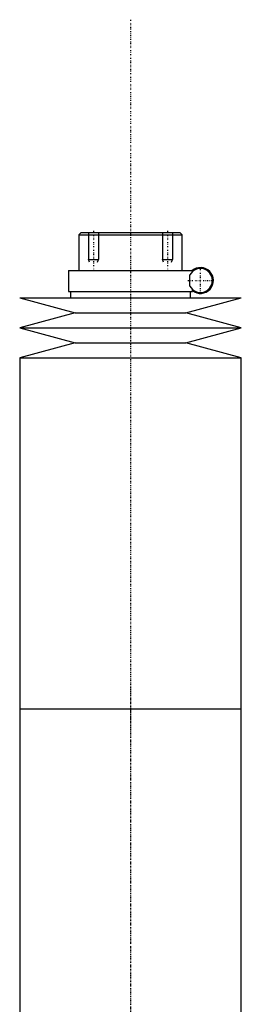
# Model space of a CAD drawing. Extents: x -90 to 90, y -319 to 715.
# Tile 6 of 6: x -45 to 45, y 315 to 715. Entities that reach past the tile are written whole.
import ezdxf

# ---------------------------------------------------------------- set-up
doc = ezdxf.new("R2010")
doc.units = 0
doc.linetypes.add('CENTER', pattern=[1.5, 0.45, -0.5, 0.05, -0.5])
for name, color, linetype in [('AM_0', 7, 'CONTINUOUS'), ('AM_10', 7, 'CONTINUOUS'), ('AM_7', 7, 'CENTER')]:
    doc.layers.add(name, color=color, linetype=linetype)

msp = doc.modelspace()

# ---------------------------------------------------------------- linework, layer by layer
at = {"layer": 'AM_0', "color": 7, "linetype": 'CONTINUOUS'}
for p, q in [((-20, 629), (-21, 628)), ((-20, 629), (20, 629)), ((21, 628), (20, 629)), ((-21, 628), (-21, 613.5)), ((-21, 628), (21, 628)), ((21, 613.5), (21, 628)), ((-25.15, 613.5), (-25.15, 605)), ((-25.15, 613.5), (25.15, 613.5)), ((25.15, 613.1), (25.15, 613.5)), ((24.16, 607.15), (24.16, 611.85)), ((-25.15, 605), (25.15, 605)), ((-24.35, 605), (-24.35, 602.5)), ((24.35, 602.5), (24.35, 605)), ((25.15, 605), (25.15, 605.9)), ((-45, 602.5), (-22.5, 596.4)), ((-45, 602.5), (45, 602.5)), ((22.5, 596.4), (45, 602.5)), ((-22.5, 596.4), (-45, 590.3)), ((-22.5, 596.4), (22.5, 596.4)), ((45, 590.3), (22.5, 596.4)), ((-45, 590.3), (-22.5, 584.2)), ((-45, 590.3), (45, 590.3)), ((22.5, 584.2), (45, 590.3)), ((-22.5, 584.2), (-45, 578.1)), ((-22.5, 584.2), (22.5, 584.2)), ((45, 578.1), (22.5, 584.2)), ((-45, 578.1), (-45, 435.5)), ((-45, 578.1), (45, 578.1)), ((45, 435.5), (45, 578.1)), ((-45, 435.5), (-45, 292.9)), ((-45, 435.5), (45, 435.5)), ((-45, 435.5), (0, 435.5)), ((45, 292.9), (45, 435.5))]:
    msp.add_line(p, q, dxfattribs=at)
for radius, start, end in [(4.85, 208.9541, 151.0459), (5.25, 231.7534, 130.3676)]:
    msp.add_arc((28.4, 609.5), radius, start, end, dxfattribs=at)
at = {"layer": 'AM_10', "color": 7, "linetype": 'CONTINUOUS'}
for p, q in [((-17, 629), (-17, 618)), ((-13, 629), (-13, 618)), ((13, 629), (13, 618)), ((17, 629), (17, 618)), ((-16.62, 616.9), (-17, 618)), ((-17, 618), (-13, 618)), ((-13.38, 616.9), (-13, 618)), ((13.38, 616.9), (13, 618)), ((13, 618), (17, 618)), ((16.62, 616.9), (17, 618))]:
    msp.add_line(p, q, dxfattribs=at)
at = {"layer": 'AM_7', "color": 4, "linetype": 'CENTER'}
for p, q in [((0, 715.48), (0, -86.97)), ((-15, 629.71), (-15, 614.16)), ((15, 629.71), (15, 614.16)), ((0, 622.4), (0, 426.6)), ((28.4, 604.41), (28.4, 614.59)), ((23.31, 609.5), (33.49, 609.5)), ((0, 444.4), (0, 248.6))]:
    msp.add_line(p, q, dxfattribs=at)

doc.saveas('drawing.dxf')
